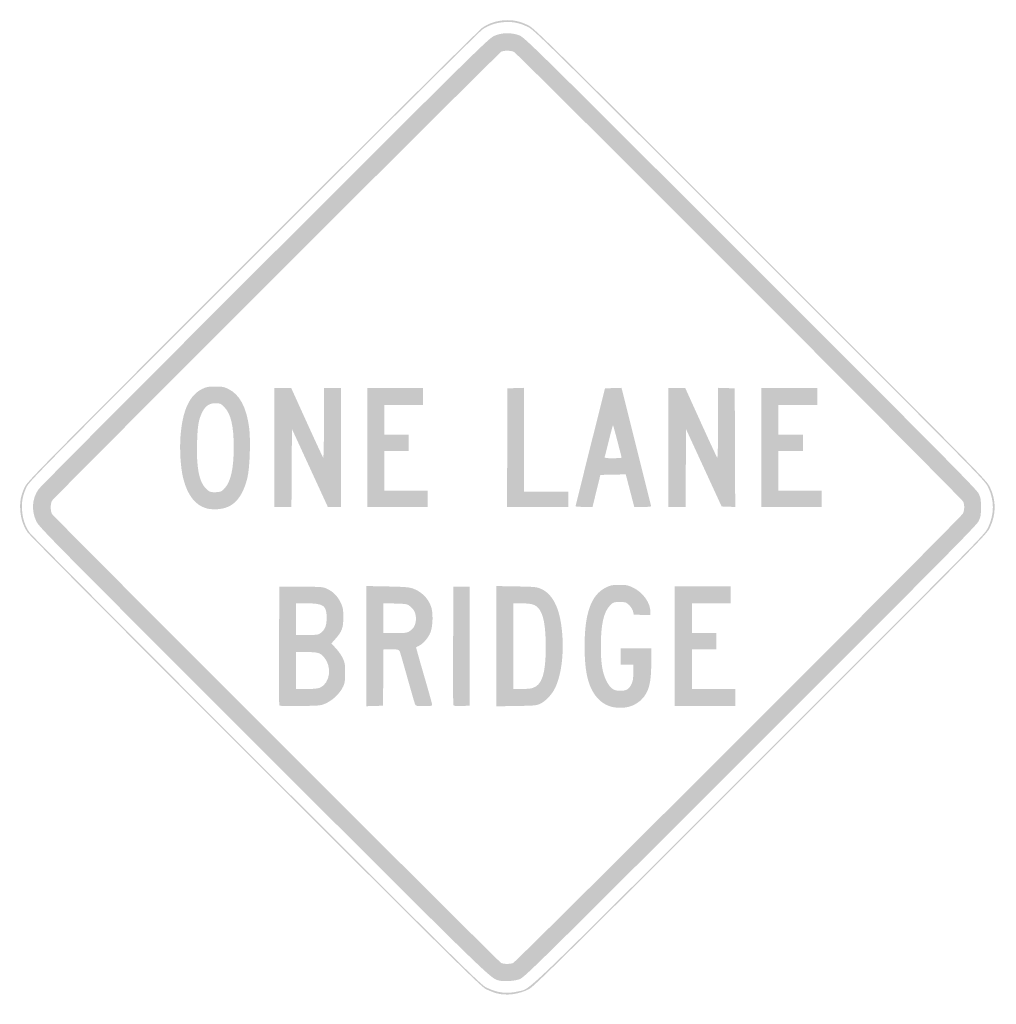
# Model space of a CAD drawing. Header units: inches. Extents: x -25.5 to 25.5, y -26 to 25.5.
import ezdxf

# ---------------------------------------------------------------- set-up
doc = ezdxf.new("R2010")
doc.units = ezdxf.units.IN
doc.header["$MEASUREMENT"] = 0

msp = doc.modelspace()

# ---------------------------------------------------------------- hatches: boundary and pattern name
h = msp.add_hatch(color=7)
edge = h.paths.add_edge_path()
edge.add_spline(control_points=[(-0.576, -25.383), (-0.711, -25.347), (-0.955, -25.251), (-1.117, -25.17), (-1.384, -25.038), (-2.554, -23.883), (-13.154, -13.289), (-19.78, -6.667), (-24.968, -1.445), (-25.062, -1.304), (-25.294, -0.958), (-25.415, -0.586), (-25.444, -0.136), (-25.472, 0.31), (-25.411, 0.622), (-25.21, 1.06), (-25.076, 1.349), (-24.429, 2.006), (-13.311, 13.13), (-6.67, 19.776), (-1.445, 24.968), (-1.304, 25.062), (-0.966, 25.288), (-0.59, 25.414), (-0.165, 25.443), (0.282, 25.474), (0.638, 25.4), (1.072, 25.188), (1.401, 25.026), (1.838, 24.596), (13.217, 13.217), (24.819, 1.616), (25.024, 1.407), (25.191, 1.06), (25.527, 0.363), (25.527, -0.348), (25.19, -1.06), (25.024, -1.409), (24.884, -1.551), (13.218, -13.215), (2.915, -23.515), (1.376, -25.035), (1.126, -25.164), (0.593, -25.439), (-0.057, -25.523), (-0.576, -25.383)], knot_values=[0, 0, 0, 0, 1, 1, 1, 2, 2, 2, 3, 3, 3, 4, 4, 4, 5, 5, 5, 6, 6, 6, 7, 7, 7, 8, 8, 8, 9, 9, 9, 10, 10, 10, 11, 11, 11, 12, 12, 12, 13, 13, 13, 14, 14, 14, 15, 15, 15, 15], degree=3, periodic=0)
edge = h.paths.add_edge_path(flags=0)
edge.add_spline(control_points=[(0.537, -25.289), (1.248, -25.122), (0.375, -25.959), (13.171, -13.167), (24.79, -1.551), (24.93, -1.409), (25.095, -1.06), (25.432, -0.348), (25.433, 0.363), (25.097, 1.06), (24.93, 1.407), (24.725, 1.615), (13.17, 13.17), (1.836, 24.503), (1.401, 24.932), (1.072, 25.093), (0.638, 25.306), (0.282, 25.38), (-0.165, 25.349), (-0.59, 25.319), (-0.966, 25.194), (-1.304, 24.968), (-1.445, 24.873), (-6.65, 19.702), (-13.264, 13.083), (-24.337, 2.004), (-24.982, 1.349), (-25.115, 1.06), (-25.317, 0.622), (-25.378, 0.31), (-25.35, -0.136), (-25.321, -0.586), (-25.199, -0.958), (-24.968, -1.304), (-24.873, -1.445), (-19.705, -6.647), (-13.107, -13.242), (-2.55, -23.793), (-1.384, -24.944), (-1.117, -25.076), (-0.546, -25.36), (-0.04, -25.425), (0.537, -25.289)], knot_values=[0, 0, 0, 0, 1, 1, 1, 2, 2, 2, 3, 3, 3, 4, 4, 4, 5, 5, 5, 6, 6, 6, 7, 7, 7, 8, 8, 8, 9, 9, 9, 10, 10, 10, 11, 11, 11, 12, 12, 12, 13, 13, 13, 14, 14, 14, 14], degree=3, periodic=0)
h = msp.add_hatch(color=7)
edge = h.paths.add_edge_path()
edge.add_spline(control_points=[(-0.495, -24.705), (-0.912, -24.578), (-1.078, -24.416), (-12.75, -12.747), (-23.808, -1.691), (-24.471, -1.019), (-24.605, -0.73), (-24.871, -0.154), (-24.83, 0.448), (-24.491, 0.942), (-24.401, 1.071), (-19.077, 6.425), (-12.659, 12.838), (-1.472, 24.017), (-0.977, 24.504), (-0.687, 24.63), (-0.29, 24.803), (0.194, 24.813), (0.612, 24.656), (0.887, 24.554), (1.22, 24.226), (12.682, 12.77), (22.661, 2.796), (24.489, 0.949), (24.598, 0.73), (24.711, 0.5), (24.726, 0.418), (24.726, 0), (24.726, -0.418), (24.711, -0.5), (24.598, -0.73), (24.489, -0.949), (22.661, -2.796), (12.682, -12.77), (1.308, -24.138), (0.885, -24.554), (0.622, -24.65), (0.341, -24.753), (-0.245, -24.782), (-0.495, -24.705)], knot_values=[0, 0, 0, 0, 1, 1, 1, 2, 2, 2, 3, 3, 3, 4, 4, 4, 5, 5, 5, 6, 6, 6, 7, 7, 7, 8, 8, 8, 9, 9, 9, 10, 10, 10, 11, 11, 11, 12, 12, 12, 13, 13, 13, 13], degree=3, periodic=0)
edge = h.paths.add_edge_path(flags=0)
edge.add_spline(control_points=[(0.291, -23.805), (0.46, -23.742), (23.688, -0.524), (23.784, -0.323), (23.866, -0.149), (23.875, 0.104), (23.805, 0.291), (23.75, 0.441), (0.544, 23.68), (0.344, 23.787), (0.193, 23.867), (-0.176, 23.876), (-0.321, 23.803), (-0.467, 23.729), (-23.705, 0.498), (-23.787, 0.344), (-23.874, 0.18), (-23.874, -0.18), (-23.787, -0.344), (-23.711, -0.487), (-0.476, -23.721), (-0.33, -23.801), (-0.209, -23.866), (0.121, -23.869), (0.291, -23.805)], knot_values=[0, 0, 0, 0, 1, 1, 1, 2, 2, 2, 3, 3, 3, 4, 4, 4, 5, 5, 5, 6, 6, 6, 7, 7, 7, 8, 8, 8, 8], degree=3, periodic=0)
h = msp.add_hatch(color=7)
edge = h.paths.add_edge_path()
edge.add_spline(control_points=[(-15.717, -0.055), (-16.306, 0.112), (-16.706, 0.627), (-16.931, 1.507), (-17.07, 2.051), (-17.131, 3.016), (-17.073, 3.744), (-16.965, 5.077), (-16.605, 5.858), (-15.95, 6.18), (-15.718, 6.294), (-15.628, 6.311), (-15.259, 6.311), (-14.89, 6.311), (-14.801, 6.294), (-14.566, 6.179), (-13.99, 5.896), (-13.636, 5.237), (-13.493, 4.184), (-13.404, 3.533), (-13.455, 2.048), (-13.584, 1.535), (-13.855, 0.457), (-14.341, -0.05), (-15.149, -0.097), (-15.357, -0.109), (-15.583, -0.092), (-15.717, -0.055)], knot_values=[0, 0, 0, 0, 1, 1, 1, 2, 2, 2, 3, 3, 3, 4, 4, 4, 5, 5, 5, 6, 6, 6, 7, 7, 7, 8, 8, 8, 9, 9, 9, 9], degree=3, periodic=0)
edge = h.paths.add_edge_path(flags=0)
edge.add_spline(control_points=[(-14.755, 1.011), (-14.443, 1.364), (-14.293, 2.057), (-14.295, 3.147), (-14.296, 4.258), (-14.447, 4.895), (-14.789, 5.24), (-14.973, 5.424), (-15.007, 5.44), (-15.236, 5.44), (-15.555, 5.44), (-15.748, 5.322), (-15.907, 5.029), (-16.129, 4.617), (-16.185, 4.308), (-16.211, 3.344), (-16.245, 2.07), (-16.11, 1.363), (-15.763, 0.996), (-15.588, 0.811), (-15.488, 0.775), (-15.191, 0.794), (-14.956, 0.809), (-14.919, 0.827), (-14.755, 1.011)], knot_values=[0, 0, 0, 0, 1, 1, 1, 2, 2, 2, 3, 3, 3, 4, 4, 4, 5, 5, 5, 6, 6, 6, 7, 7, 7, 8, 8, 8, 8], degree=3, periodic=0)
h = msp.add_hatch(color=7)
edge = h.paths.add_edge_path()
edge.add_line((-12.175, 3.132), (-12.175, 6.24))
edge.add_line((-12.175, 6.24), (-11.736, 6.24))
edge.add_line((-11.736, 6.24), (-11.297, 6.24))
edge.add_line((-11.297, 6.24), (-10.48, 4.439))
edge.add_spline(control_points=[(-10.48, 4.439), (-10.03, 3.448), (-9.645, 2.617), (-9.623, 2.593), (-9.602, 2.568), (-9.584, 3.379), (-9.584, 4.394)], knot_values=[0, 0, 0, 0, 1, 1, 1, 2, 2, 2, 2], degree=3, periodic=0)
edge.add_line((-9.584, 4.394), (-9.584, 6.24))
edge.add_line((-9.584, 6.24), (-9.137, 6.24))
edge.add_line((-9.137, 6.24), (-8.689, 6.24))
edge.add_line((-8.689, 6.24), (-8.689, 3.132))
edge.add_line((-8.689, 3.132), (-8.689, 0.024))
edge.add_line((-8.689, 0.024), (-9.036, 0.024))
edge.add_line((-9.036, 0.024), (-9.382, 0.024))
edge.add_line((-9.382, 0.024), (-10.319, 2.06))
edge.add_line((-10.319, 2.06), (-11.256, 4.096))
edge.add_line((-11.256, 4.096), (-11.268, 2.06))
edge.add_line((-11.268, 2.06), (-11.281, 0.024))
edge.add_line((-11.281, 0.024), (-11.728, 0.024))
edge.add_line((-11.728, 0.024), (-12.175, 0.024))
edge.add_line((-12.175, 0.024), (-12.175, 3.132))
for points in [[(-7.324, 3.132), (-7.324, 6.24), (-5.864, 6.24), (-4.404, 6.24), (-4.404, 5.793), (-4.404, 5.345), (-5.416, 5.345), (-6.429, 5.345), (-6.429, 4.568), (-6.429, 3.791), (-5.793, 3.791), (-5.157, 3.791), (-5.157, 3.367), (-5.157, 2.944), (-5.793, 2.944), (-6.429, 2.944), (-6.429, 1.907), (-6.429, 0.871), (-5.298, 0.871), (-4.168, 0.871), (-4.168, 0.447), (-4.168, 0.024), (-5.746, 0.024), (-7.324, 0.024), (-7.324, 3.132)], [(-0.012, 3.12), (0, 6.217), (0.436, 6.23), (0.871, 6.244), (0.871, 3.534), (0.871, 0.824), (2.025, 0.824), (3.179, 0.824), (3.179, 0.424), (3.179, 0.024), (1.577, 0.024), (-0.024, 0.024), (-0.012, 3.12)], [(13.258, 3.132), (13.258, 6.24), (14.718, 6.24), (16.178, 6.24), (16.178, 5.793), (16.178, 5.345), (15.165, 5.345), (14.153, 5.345), (14.153, 4.568), (14.153, 3.791), (14.788, 3.791), (15.424, 3.791), (15.424, 3.367), (15.424, 2.944), (14.788, 2.944), (14.153, 2.944), (14.153, 1.907), (14.153, 0.871), (15.283, 0.871), (16.413, 0.871), (16.413, 0.447), (16.413, 0.024), (14.836, 0.024), (13.258, 0.024), (13.258, 3.132)], [(8.736, -7.253), (8.736, -4.121), (10.196, -4.121), (11.656, -4.121), (11.656, -4.568), (11.656, -5.016), (10.644, -5.016), (9.631, -5.016), (9.631, -5.793), (9.631, -6.57), (10.267, -6.57), (10.903, -6.57), (10.903, -6.994), (10.903, -7.418), (10.267, -7.418), (9.631, -7.418), (9.631, -8.454), (9.631, -9.49), (10.762, -9.49), (11.892, -9.49), (11.892, -9.937), (11.892, -10.385), (10.314, -10.385), (8.736, -10.385), (8.736, -7.253)]]:
    msp.add_hatch(color=7).paths.add_polyline_path(points)
h = msp.add_hatch(color=7)
edge = h.paths.add_edge_path()
edge.add_spline(control_points=[(3.557, 0.059), (3.558, 0.078), (3.904, 1.472), (4.325, 3.155)], knot_values=[0, 0, 0, 0, 1, 1, 1, 1], degree=3, periodic=0)
edge.add_line((4.325, 3.155), (5.092, 6.217))
edge.add_line((5.092, 6.217), (5.523, 6.23))
edge.add_line((5.523, 6.23), (5.953, 6.244))
edge.add_line((5.953, 6.244), (6, 6.065))
edge.add_spline(control_points=[(6, 6.065), (6.026, 5.967), (6.367, 4.605), (6.758, 3.038), (7.149, 1.471), (7.48, 0.151), (7.493, 0.106), (7.516, 0.031), (7.475, 0.024), (7.07, 0.024)], knot_values=[0, 0, 0, 0, 1, 1, 1, 2, 2, 2, 3, 3, 3, 3], degree=3, periodic=0)
edge.add_line((7.07, 0.024), (6.621, 0.024))
edge.add_line((6.621, 0.024), (6.575, 0.2))
edge.add_spline(control_points=[(6.575, 0.2), (6.549, 0.297), (6.449, 0.679), (6.353, 1.049)], knot_values=[0, 0, 0, 0, 1, 1, 1, 1], degree=3, periodic=0)
edge.add_line((6.353, 1.049), (6.177, 1.722))
edge.add_line((6.177, 1.722), (5.515, 1.709))
edge.add_line((5.515, 1.709), (4.852, 1.695))
edge.add_line((4.852, 1.695), (4.647, 0.86))
edge.add_line((4.647, 0.86), (4.441, 0.024))
edge.add_line((4.441, 0.024), (3.998, 0.024))
edge.add_spline(control_points=[(3.998, 0.024), (3.755, 0.024), (3.556, 0.039), (3.557, 0.059)], knot_values=[0, 0, 0, 0, 1, 1, 1, 1], degree=3, periodic=0)
edge = h.paths.add_edge_path(flags=0)
edge.add_spline(control_points=[(5.958, 2.599), (5.958, 2.643), (5.528, 4.283), (5.512, 4.299), (5.505, 4.307), (5.411, 3.957), (5.303, 3.522), (5.195, 3.087), (5.095, 2.695), (5.081, 2.649), (5.059, 2.575), (5.1, 2.567), (5.507, 2.567), (5.755, 2.567), (5.958, 2.581), (5.958, 2.599)], knot_values=[0, 0, 0, 0, 1, 1, 1, 2, 2, 2, 3, 3, 3, 4, 4, 4, 5, 5, 5, 5], degree=3, periodic=0)
h = msp.add_hatch(color=7)
edge = h.paths.add_edge_path()
edge.add_line((8.407, 3.132), (8.407, 6.24))
edge.add_line((8.407, 6.24), (8.843, 6.24))
edge.add_line((8.843, 6.24), (9.28, 6.24))
edge.add_line((9.28, 6.24), (10.096, 4.439))
edge.add_spline(control_points=[(10.096, 4.439), (10.545, 3.448), (10.931, 2.617), (10.955, 2.593), (10.98, 2.566), (10.997, 3.295), (10.997, 4.396)], knot_values=[0, 0, 0, 0, 1, 1, 1, 2, 2, 2, 2], degree=3, periodic=0)
edge.add_line((10.997, 4.396), (10.997, 6.244))
edge.add_line((10.997, 6.244), (11.433, 6.23))
edge.add_line((11.433, 6.23), (11.868, 6.217))
edge.add_line((11.868, 6.217), (11.881, 3.118))
edge.add_line((11.881, 3.118), (11.893, 0.02))
edge.add_line((11.893, 0.02), (11.538, 0.033))
edge.add_line((11.538, 0.033), (11.183, 0.047))
edge.add_line((11.183, 0.047), (10.254, 2.066))
edge.add_line((10.254, 2.066), (9.325, 4.085))
edge.add_line((9.325, 4.085), (9.313, 2.054))
edge.add_line((9.313, 2.054), (9.301, 0.024))
edge.add_line((9.301, 0.024), (8.854, 0.024))
edge.add_line((8.854, 0.024), (8.407, 0.024))
edge.add_line((8.407, 0.024), (8.407, 3.132))
h = msp.add_hatch(color=7)
edge = h.paths.add_edge_path()
edge.add_line((-7.371, -7.249), (-7.371, -4.11))
edge.add_line((-7.371, -4.11), (-6.276, -4.132))
edge.add_spline(control_points=[(-6.276, -4.132), (-5.389, -4.149), (-5.136, -4.169), (-4.945, -4.237), (-4.503, -4.393), (-4.16, -4.728), (-3.996, -5.164), (-3.876, -5.482), (-3.889, -6.192), (-4.021, -6.531), (-4.132, -6.815), (-4.387, -7.114), (-4.617, -7.228), (-4.694, -7.266), (-4.764, -7.301), (-4.772, -7.306), (-4.78, -7.31), (-4.595, -7.973), (-4.36, -8.778), (-4.125, -9.582), (-3.933, -10.273), (-3.933, -10.313), (-3.933, -10.372), (-4.007, -10.385), (-4.357, -10.385), (-4.753, -10.385), (-4.785, -10.378), (-4.827, -10.279), (-4.852, -10.221), (-5.032, -9.601), (-5.227, -8.901), (-5.422, -8.202), (-5.602, -7.582), (-5.628, -7.524), (-5.67, -7.426), (-5.703, -7.418), (-6.074, -7.418)], knot_values=[0, 0, 0, 0, 1, 1, 1, 2, 2, 2, 3, 3, 3, 4, 4, 4, 5, 5, 5, 6, 6, 6, 7, 7, 7, 8, 8, 8, 9, 9, 9, 10, 10, 10, 11, 11, 11, 12, 12, 12, 12], degree=3, periodic=0)
edge.add_line((-6.074, -7.418), (-6.474, -7.418))
edge.add_line((-6.474, -7.418), (-6.487, -8.89))
edge.add_line((-6.487, -8.89), (-6.499, -10.361))
edge.add_line((-6.499, -10.361), (-6.935, -10.375))
edge.add_line((-6.935, -10.375), (-7.371, -10.388))
edge.add_line((-7.371, -10.388), (-7.371, -7.249))
edge = h.paths.add_edge_path(flags=0)
edge.add_spline(control_points=[(-5.121, -6.476), (-4.89, -6.335), (-4.781, -6.122), (-4.781, -5.812), (-4.78, -5.521), (-4.885, -5.316), (-5.125, -5.138), (-5.241, -5.052), (-5.337, -5.037), (-5.867, -5.024)], knot_values=[0, 0, 0, 0, 1, 1, 1, 2, 2, 2, 3, 3, 3, 3], degree=3, periodic=0)
edge.add_line((-5.867, -5.024), (-6.476, -5.008))
edge.add_line((-6.476, -5.008), (-6.476, -5.789))
edge.add_line((-6.476, -5.789), (-6.476, -6.57))
edge.add_line((-6.476, -6.57), (-5.875, -6.57))
edge.add_spline(control_points=[(-5.875, -6.57), (-5.359, -6.57), (-5.253, -6.557), (-5.121, -6.476)], knot_values=[0, 0, 0, 0, 1, 1, 1, 1], degree=3, periodic=0)
h = msp.add_hatch(color=7)
edge = h.paths.add_edge_path()
edge.add_line((-0.589, -7.252), (-0.589, -4.111))
edge.add_line((-0.589, -4.111), (0.459, -4.13))
edge.add_spline(control_points=[(0.459, -4.13), (1.428, -4.148), (1.526, -4.158), (1.753, -4.258), (2.425, -4.555), (2.796, -5.403), (2.874, -6.818), (2.93, -7.822), (2.786, -8.803), (2.492, -9.425), (2.334, -9.758), (2.006, -10.114), (1.731, -10.249), (1.52, -10.353), (1.445, -10.36), (0.459, -10.376)], knot_values=[0, 0, 0, 0, 1, 1, 1, 2, 2, 2, 3, 3, 3, 4, 4, 4, 5, 5, 5, 5], degree=3, periodic=0)
edge.add_line((0.459, -10.376), (-0.589, -10.393))
edge.add_line((-0.589, -10.393), (-0.589, -7.252))
edge = h.paths.add_edge_path(flags=0)
edge.add_spline(control_points=[(1.291, -9.444), (1.8, -9.298), (1.997, -8.708), (2, -7.324), (2.002, -6.204), (1.879, -5.548), (1.611, -5.258), (1.44, -5.072), (1.241, -5.016), (0.755, -5.016)], knot_values=[0, 0, 0, 0, 1, 1, 1, 2, 2, 2, 3, 3, 3, 3], degree=3, periodic=0)
edge.add_line((0.755, -5.016), (0.306, -5.016))
edge.add_line((0.306, -5.016), (0.306, -7.253))
edge.add_line((0.306, -7.253), (0.306, -9.49))
edge.add_line((0.306, -9.49), (0.719, -9.49))
edge.add_spline(control_points=[(0.719, -9.49), (0.945, -9.49), (1.203, -9.469), (1.291, -9.444)], knot_values=[0, 0, 0, 0, 1, 1, 1, 1], degree=3, periodic=0)
h = msp.add_hatch(color=7)
edge = h.paths.add_edge_path()
edge.add_spline(control_points=[(5.474, -10.428), (5.207, -10.365), (4.946, -10.217), (4.755, -10.02), (4.24, -9.491), (4.027, -8.682), (4.027, -7.253), (4.027, -5.517), (4.376, -4.56), (5.147, -4.183), (5.376, -4.071), (5.471, -4.053), (5.839, -4.052), (6.228, -4.05), (6.294, -4.064), (6.58, -4.205), (7.089, -4.456), (7.465, -4.991), (7.465, -5.467)], knot_values=[0, 0, 0, 0, 1, 1, 1, 2, 2, 2, 3, 3, 3, 4, 4, 4, 5, 5, 5, 6, 6, 6, 6], degree=3, periodic=0)
edge.add_line((7.465, -5.467), (7.465, -5.632))
edge.add_line((7.465, -5.632), (7.031, -5.618))
edge.add_line((7.031, -5.618), (6.597, -5.605))
edge.add_line((6.597, -5.605), (6.557, -5.434))
edge.add_spline(control_points=[(6.557, -5.434), (6.534, -5.339), (6.444, -5.193), (6.352, -5.104), (6.198, -4.955), (6.168, -4.945), (5.864, -4.945), (5.559, -4.945), (5.529, -4.955), (5.375, -5.104), (5.027, -5.441), (4.874, -6.109), (4.876, -7.271), (4.878, -8.162), (4.956, -8.645), (5.166, -9.063), (5.362, -9.451), (5.545, -9.584), (5.882, -9.584), (6.203, -9.583), (6.337, -9.507), (6.464, -9.256), (6.55, -9.086), (6.57, -8.968), (6.57, -8.632)], knot_values=[0, 0, 0, 0, 1, 1, 1, 2, 2, 2, 3, 3, 3, 4, 4, 4, 5, 5, 5, 6, 6, 6, 7, 7, 7, 8, 8, 8, 8], degree=3, periodic=0)
edge.add_line((6.57, -8.632), (6.57, -8.218))
edge.add_line((6.57, -8.218), (6.24, -8.218))
edge.add_line((6.24, -8.218), (5.911, -8.218))
edge.add_line((5.911, -8.218), (5.911, -7.795))
edge.add_line((5.911, -7.795), (5.911, -7.371))
edge.add_line((5.911, -7.371), (6.711, -7.371))
edge.add_line((6.711, -7.371), (7.512, -7.371))
edge.add_line((7.512, -7.371), (7.512, -7.971))
edge.add_spline(control_points=[(7.512, -7.971), (7.511, -8.885), (7.449, -9.316), (7.266, -9.677), (6.95, -10.299), (6.223, -10.604), (5.474, -10.428)], knot_values=[0, 0, 0, 0, 1, 1, 1, 2, 2, 2, 2], degree=3, periodic=0)
h = msp.add_hatch(color=7)
edge = h.paths.add_edge_path()
edge.add_spline(control_points=[(-11.916, -10.33), (-11.929, -10.296), (-11.934, -8.89), (-11.928, -7.206)], knot_values=[0, 0, 0, 0, 1, 1, 1, 1], degree=3, periodic=0)
edge.add_line((-11.928, -7.206), (-11.916, -4.145))
edge.add_line((-11.916, -4.145), (-10.785, -4.146))
edge.add_spline(control_points=[(-10.785, -4.146), (-9.736, -4.147), (-9.639, -4.154), (-9.437, -4.246), (-9.111, -4.395), (-8.861, -4.647), (-8.709, -4.98), (-8.589, -5.241), (-8.574, -5.328), (-8.573, -5.746), (-8.571, -6.292), (-8.642, -6.484), (-8.989, -6.876)], knot_values=[0, 0, 0, 0, 1, 1, 1, 2, 2, 2, 3, 3, 3, 4, 4, 4, 4], degree=3, periodic=0)
edge.add_line((-8.989, -6.876), (-9.197, -7.112))
edge.add_line((-9.197, -7.112), (-8.964, -7.359))
edge.add_spline(control_points=[(-8.964, -7.359), (-8.836, -7.495), (-8.674, -7.728), (-8.604, -7.877), (-8.492, -8.117), (-8.477, -8.204), (-8.477, -8.642), (-8.477, -9.052), (-8.495, -9.175), (-8.581, -9.361), (-8.735, -9.695), (-9.112, -10.067), (-9.456, -10.225), (-9.747, -10.359), (-9.758, -10.36), (-10.82, -10.377), (-11.686, -10.391), (-11.896, -10.382), (-11.916, -10.33)], knot_values=[0, 0, 0, 0, 1, 1, 1, 2, 2, 2, 3, 3, 3, 4, 4, 4, 5, 5, 5, 6, 6, 6, 6], degree=3, periodic=0)
edge = h.paths.add_edge_path(flags=0)
edge.add_spline(control_points=[(-9.804, -9.426), (-9.253, -9.196), (-9.142, -8.307), (-9.601, -7.802), (-9.789, -7.595), (-9.923, -7.559), (-10.5, -7.559)], knot_values=[0, 0, 0, 0, 1, 1, 1, 2, 2, 2, 2], degree=3, periodic=0)
edge.add_line((-10.5, -7.559), (-11.044, -7.559))
edge.add_line((-11.044, -7.559), (-11.044, -8.525))
edge.add_line((-11.044, -8.525), (-11.044, -9.49))
edge.add_line((-11.044, -9.49), (-10.501, -9.49))
edge.add_spline(control_points=[(-10.501, -9.49), (-10.149, -9.49), (-9.904, -9.467), (-9.804, -9.426)], knot_values=[0, 0, 0, 0, 1, 1, 1, 1], degree=3, periodic=0)
edge = h.paths.add_edge_path(flags=0)
edge.add_spline(control_points=[(-9.723, -6.537), (-9.516, -6.363), (-9.443, -6.162), (-9.443, -5.769), (-9.443, -5.129), (-9.598, -5.016), (-10.478, -5.016)], knot_values=[0, 0, 0, 0, 1, 1, 1, 2, 2, 2, 2], degree=3, periodic=0)
edge.add_line((-10.478, -5.016), (-11.044, -5.016))
edge.add_line((-11.044, -5.016), (-11.044, -5.84))
edge.add_line((-11.044, -5.84), (-11.044, -6.664))
edge.add_line((-11.044, -6.664), (-10.459, -6.664))
edge.add_spline(control_points=[(-10.459, -6.664), (-9.892, -6.664), (-9.869, -6.66), (-9.723, -6.537)], knot_values=[0, 0, 0, 0, 1, 1, 1, 1], degree=3, periodic=0)
h = msp.add_hatch(color=7)
edge = h.paths.add_edge_path()
edge.add_spline(control_points=[(-2.827, -10.328), (-2.84, -10.294), (-2.845, -8.89), (-2.838, -7.206)], knot_values=[0, 0, 0, 0, 1, 1, 1, 1], degree=3, periodic=0)
edge.add_line((-2.838, -7.206), (-2.826, -4.145))
edge.add_line((-2.826, -4.145), (-2.402, -4.145))
edge.add_line((-2.402, -4.145), (-1.978, -4.145))
edge.add_line((-1.978, -4.145), (-1.978, -7.253))
edge.add_line((-1.978, -7.253), (-1.978, -10.361))
edge.add_line((-1.978, -10.361), (-2.391, -10.375))
edge.add_spline(control_points=[(-2.391, -10.375), (-2.695, -10.385), (-2.81, -10.372), (-2.827, -10.328)], knot_values=[0, 0, 0, 0, 1, 1, 1, 1], degree=3, periodic=0)

doc.saveas('drawing.dxf')
